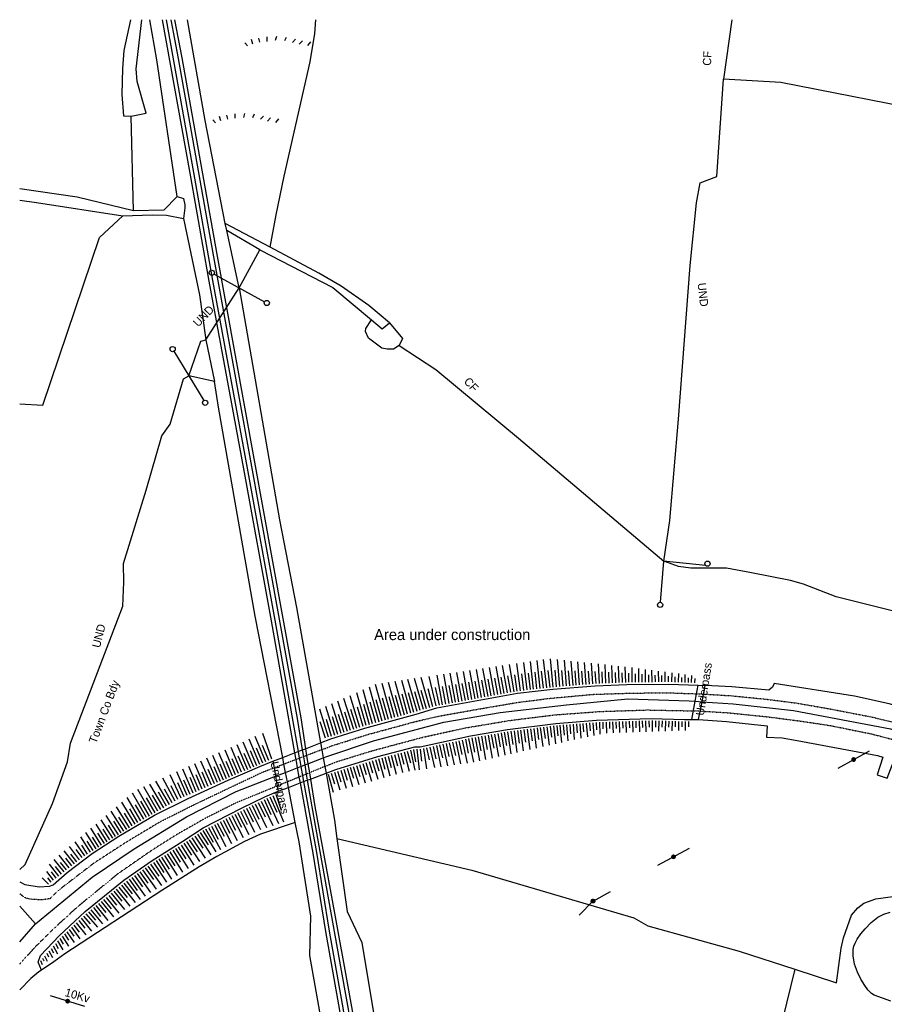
# Model space of a CAD drawing. Header units: metres. Extents: x 611948 to 1225781, y 656699 to 1316021.
# Tile 93 of 169: x 611948 to 612341, y 659595 to 660043. Entities that reach past the tile are written whole.
import ezdxf

# ---------------------------------------------------------------- set-up
doc = ezdxf.new("R2010")
doc.units = ezdxf.units.M
doc.linetypes.add('4696-A$0$PECK', pattern=[0.2, 0.1, -0.1])
for name, color, linetype in [('4696-A$0$BDY_SYM', 253, 'Continuous'), ('4696-A$0$GEN_LIN_D', 253, 'Continuous'), ('4696-A$0$GEN_PCK_D', 253, '4696-A$0$PECK'), ('4696-A$0$LAND_SYMB', 253, 'Continuous'), ('4696-A$0$MNR_LN_DT', 253, 'Continuous'), ('4696-A$0$MUNICIPAL', 253, 'Continuous'), ('4696-A$0$PARISH', 253, 'Continuous'), ('4696-A$0$POLE_SYMB', 253, 'Continuous'), ('4696-A$0$RAIL_STAND', 253, 'Continuous'), ('4696-A$0$ROADS', 253, 'Continuous'), ('4696-A$0$ROADS_CTR', 253, 'Continuous'), ('4696-A$0$TEXT', 253, 'Continuous'), ('4696-A$0$TOWNLAND', 253, 'Continuous'), ('4696-A$0$WATER_FTR', 253, 'Continuous')]:
    doc.layers.add(name, color=color, linetype=linetype)
doc.styles.add('4696-A$0$STANDARD', font='txt')

# ---------------------------------------------------------------- blocks, each defined once
blk = doc.blocks.new('4696-A$0$44', base_point=(141.365186, 309.573129))
for p, q in [((148.348947, 316.096464), (141.361145, 309.556587)), ((141.361145, 309.556587), (147.90133, 302.797619))]:
    blk.add_line(p, q)
for centre in [(148.337847, 316.685942), (148.36005, 302.427234)]:
    blk.add_circle(centre, 0.589583)
blk = doc.blocks.new('4696-A$0$36', base_point=(144.988486, 310.919762))
blk.add_line((140.875383, 310.92339), (149.050238, 310.92339))
at = {"const_width": 0.539928}
blk.add_lwpolyline([(144.673376, 310.923808, 1), (145.213304, 310.923808, 1)], format="xyb", close=True, dxfattribs=at)
blk = doc.blocks.new('4696-A$0$43', base_point=(147.36021, 308.857352))
blk.add_line((153.849537, 308.848253), (140.769785, 308.848253))
for centre in [(140.180307, 308.837153), (154.439015, 308.859353)]:
    blk.add_circle(centre, 0.589583)
blk = doc.blocks.new('4696-A$0$26', base_point=(147.987073, 309.748732))
for p, q in [((143.097041, 311.29977), (143.396834, 310.300465)), ((144.762551, 311.566252), (144.962414, 310.666877)), ((146.627924, 311.832735), (146.627924, 310.833427)), ((148.859709, 311.899355), (148.559919, 310.99998)), ((151.024874, 311.732805), (150.625151, 310.933357)), ((153.156729, 311.29977), (152.457214, 310.600257)), ((141.664701, 310.500325), (142.264286, 309.80081)), ((154.722309, 310.96667), (154.022794, 310.167222)), ((156.554371, 310.700187), (155.854856, 309.900742))]:
    blk.add_line(p, q)
blk = doc.blocks.new('4696-A$0$37', base_point=(145.909475, 308.83511))
blk.add_line((145.962562, 308.791096), (150.424369, 308.791096))
at = {"const_width": 0.51646}
blk.add_lwpolyline([(145.704332, 308.791096, 1), (146.220792, 308.791096, 1)], format="xyb", close=True, dxfattribs=at)
blk = doc.blocks.new('4696-A')
at = {"layer": '4696-A$0$GEN_LIN_D', "flags": 128}
for points in [[(612019.49, 659962.568), (612010.246, 660024.659), (612006.97, 660042.862)], [(612041.302, 659950.172), (612032.099, 659997.001), (612024.123, 660042.861)], [(612061.753, 659939.476), (612064.436, 659954.11), (612068.006, 659971.704), (612079.929, 660023.679), (612082.031, 660036.59), (612082.506, 660042.861)], [(612271.43, 660042.861), (612267.727, 660015.828)], [(612457.297, 659969.247), (612428.737, 659979.081), (612366.305, 660000.122), (612293.8, 660014.377), (612267.727, 660015.828)], [(611999.673, 659955.985), (611998.544, 659998.938)], [(611999.673, 659955.985), (611973.946, 659962.186), (611947.891, 659965.922)], [(612019.49, 659962.568), (612013.448, 659956.345), (611999.673, 659955.985)], [(612019.49, 659962.568), (612022.32, 659961.561), (612022.942, 659958.781), (612023.003, 659957.402), (612022.271, 659952.433)], [(611947.891, 659868.218), (611958.419, 659867.728), (611984.223, 659943.822), (611994.814, 659953.711)], [(612022.271, 659952.433), (612029.666, 659917.819), (612032.469, 659897.426)], [(612061.753, 659939.476), (612041.302, 659950.172)], [(612041.969, 659947.062), (612041.302, 659950.172)], [(612047.573, 659920.988), (612041.969, 659947.062)], [(612057.004, 659938.184), (612041.969, 659947.062)], [(612047.573, 659920.988), (612057.004, 659938.184)], [(612057.004, 659938.184), (612090.23, 659921.13), (612107.701, 659906.457)], [(612115.872, 659905.052), (612106.486, 659912.993), (612094.009, 659921.704), (612083.781, 659927.682), (612061.753, 659939.476)], [(612047.573, 659920.988), (612065.932, 659815.573), (612073.729, 659775.768), (612084.641, 659714.172)], [(612120.4, 659894.836), (612117.692, 659893.087), (612114.816, 659893.095), (612112.462, 659893.58), (612106.419, 659898.114), (612105.062, 659901.178), (612105.25, 659902.546), (612107.701, 659906.457)], [(612107.701, 659906.457), (612112.619, 659902.327), (612115.872, 659905.052)], [(612115.872, 659905.052), (612121.799, 659898.023), (612120.4, 659894.836)], [(612032.469, 659897.426), (612036.459, 659878.354)], [(612120.4, 659894.836), (612137.028, 659883.932), (612174.595, 659852.666), (612240.537, 659796.817)], [(612036.459, 659878.354), (612024.702, 659881.028)], [(612067.388, 659707.506), (612054.951, 659771.744), (612038.187, 659866.725), (612036.459, 659878.354)], [(612409.853, 659757.806), (612318.858, 659780.55), (612304.113, 659786.239), (612298.192, 659788.016), (612280.467, 659791.467), (612269.055, 659793.499), (612252.795, 659793.505), (612247.327, 659794.26), (612240.537, 659796.817)], [(612084.641, 659714.172), (612089.243, 659715.95), (612104.773, 659720.824), (612128.072, 659727.268), (612137.448, 659730.032), (612174.029, 659736.692), (612190.141, 659738.507), (612209.352, 659740.091), (612223.806, 659740.698), (612242.879, 659740.904), (612256.191, 659740.453)], [(612254.832, 659733.08), (612256.191, 659740.453)], [(612256.191, 659740.453), (612259.356, 659740.312)], [(612257.939, 659732.872), (612259.356, 659740.312)], [(612400.487, 659713.618), (612354.376, 659728.789), (612342.94, 659731.981), (612327.16, 659735.354), (612290.682, 659741.15), (612289.913, 659739.55), (612288.242, 659738.112), (612271.517, 659739.631), (612259.356, 659740.312)], [(612253.312, 659724.831), (612254.832, 659733.08)], [(612256.394, 659724.76), (612257.939, 659732.872)], [(612087.079, 659700.409), (612091.516, 659702.091), (612110.571, 659707.939), (612127.474, 659712.369), (612129.852, 659712.329), (612152.697, 659717.296), (612169.516, 659720.229), (612191.505, 659723.03), (612210.011, 659724.467), (612234.894, 659725.292), (612249.927, 659724.858), (612253.312, 659724.831)], [(612253.312, 659724.831), (612256.394, 659724.76)], [(612256.394, 659724.76), (612269.021, 659723.907), (612287.519, 659721.966), (612287.23, 659716.786), (612294.397, 659716.406), (612301.184, 659715.287), (612337.759, 659708.432), (612340.065, 659707.654), (612337.524, 659699.711), (612342.071, 659698.171), (612345.136, 659705.94), (612347.902, 659706.807), (612350.31, 659706.463), (612395.206, 659691.188)], [(612077.801, 659711.529), (612084.641, 659714.172)], [(612084.641, 659714.172), (612085.19, 659711.073)], [(612067.388, 659707.506), (612072.783, 659709.59)], [(612072.783, 659709.59), (612074.398, 659710.214)], [(612074.398, 659710.214), (612076.283, 659710.942)], [(612076.283, 659710.942), (612077.801, 659711.529)], [(612085.19, 659711.073), (612085.841, 659707.397)], [(611947.89, 659650.945), (611950.274, 659649.822), (611956.714, 659648.754), (611961.44, 659648.968), (611963.037, 659649.665), (611969.502, 659655.211), (611980.844, 659663.837), (611992.936, 659671.742), (612009.123, 659681.315), (612024.463, 659688.917), (612042.627, 659697.217), (612057.011, 659703.496), (612062.919, 659705.779)], [(612062.919, 659705.779), (612067.388, 659707.506)], [(612062.919, 659705.779), (612063.462, 659702.748)], [(612067.975, 659704.477), (612067.388, 659707.506)], [(612068.694, 659700.759), (612067.975, 659704.477)], [(612085.841, 659707.397), (612086.546, 659703.421)], [(612063.462, 659702.748), (612064.135, 659698.994)], [(612069.531, 659696.437), (612068.694, 659700.759)], [(612079.981, 659697.717), (612087.079, 659700.409)], [(612086.546, 659703.421), (612087.079, 659700.409)], [(612087.079, 659700.409), (612090.865, 659679.04), (612092.042, 659670.641)], [(612064.135, 659698.994), (612064.932, 659694.549)], [(612070.015, 659693.937), (612069.531, 659696.437)], [(612070.015, 659693.937), (612075.27, 659695.93)], [(612075.27, 659695.93), (612076.886, 659696.543)], [(612076.886, 659696.543), (612078.561, 659697.178)], [(612078.561, 659697.178), (612079.981, 659697.717)], [(611957.787, 659610.807), (611956.268, 659614.506), (611957.41, 659617.505), (611965.788, 659626.416), (611977.595, 659637.484), (611995.231, 659651.703), (612008.103, 659660.712), (612022.026, 659669.446), (612031.253, 659675.556), (612048.693, 659684.532), (612059.298, 659689.667), (612062.45, 659691.068), (612065.358, 659692.171)], [(612064.932, 659694.549), (612065.358, 659692.171)], [(612065.358, 659692.171), (612070.015, 659693.937)], [(612073.1, 659678.005), (612070.015, 659693.937)], [(612073.1, 659678.005), (612057.304, 659672.654), (612049.997, 659669.31), (612037.429, 659662.564), (612029.398, 659657.801), (612012.489, 659647.078), (611968.361, 659618.263), (611963.432, 659614.584), (611957.787, 659610.807)], [(612108.194, 659442.991), (612106.586, 659443.372), (612101.022, 659482.348), (612095.723, 659524.369), (612089.095, 659564.701), (612079.672, 659617.545), (612080.128, 659635.41), (612074.817, 659669.135), (612073.1, 659678.005)], [(612092.042, 659670.641), (612096.687, 659637.495), (612103.287, 659623.43), (612114.736, 659554.983), (612120.009, 659515.089), (612125.582, 659442.991)], [(612092.042, 659670.641), (612153.41, 659656.279), (612226.945, 659634.596), (612233.283, 659631.05), (612274.895, 659619.482), (612300.075, 659611.262)], [(612300.075, 659611.262), (612319.125, 659605.042), (612321.235, 659620.829), (612322.204, 659625.536), (612325.937, 659635.869), (612328.714, 659639.117), (612331.446, 659641.366), (612336.911, 659643.238), (612344.718, 659644.376), (612360.836, 659644.001), (612365.079, 659643.803), (612381.553, 659636.793)], [(612343.67, 659596.781), (612336.168, 659599.507), (612334.887, 659600.234), (612333.335, 659601.903), (612331.991, 659603.829), (612330.097, 659606.807), (612328.525, 659609.993), (612327.284, 659613.647), (612326.616, 659617.337), (612326.655, 659620.261), (612326.971, 659621.728), (612327.513, 659623.174), (612328.471, 659624.994), (612330.139, 659627.427), (612332.07, 659629.715), (612334.762, 659632.52), (612337.817, 659634.951), (612340.531, 659636.348), (612343.424, 659637.191)], [(611957.787, 659610.807), (611956.66, 659610.053), (611953.001, 659607.138), (611947.89, 659601.892)], [(612300.075, 659611.262), (612281.072, 659533.475)]]:
    blk.add_lwpolyline(points, dxfattribs=at)
at = {"layer": '4696-A$0$GEN_PCK_D', "flags": 128}
for points in [[(612085.19, 659711.073), (612090.119, 659712.961), (612105.838, 659717.903), (612127.169, 659723.717), (612138.933, 659726.43), (612156.509, 659729.549), (612174.238, 659732.571), (612188.508, 659734.366), (612208.368, 659736.217), (612224.236, 659736.724), (612241.145, 659736.975), (612258.682, 659736.35), (612270.95, 659735.605), (612287.357, 659733.991), (612300.556, 659732.318), (612315.361, 659729.744), (612334.25, 659726.104), (612352.642, 659721.739), (612401.566, 659706.756), (612475.883, 659683.481)], [(612086.546, 659703.421), (612091.66, 659705.521), (612107.744, 659710.487), (612130.921, 659716.68), (612149.833, 659720.883), (612170.797, 659724.38), (612191.003, 659726.904), (612211.732, 659728.43), (612233.027, 659729.127), (612256.871, 659728.644), (612269.858, 659727.841), (612287.68, 659726.014), (612303.092, 659724.02), (612316.442, 659721.99), (612334.284, 659718.382), (612354.205, 659713.285), (612378.055, 659706.256), (612400.03, 659699.313), (612473.113, 659675.29)], [(612078.29, 659708.429), (612076.794, 659707.856)], [(612085.19, 659711.073), (612078.29, 659708.429)], [(612067.975, 659704.477), (612063.462, 659702.748)], [(612073.325, 659706.526), (612067.975, 659704.477)], [(612074.941, 659707.146), (612073.325, 659706.526)], [(612076.794, 659707.856), (612074.941, 659707.146)], [(612063.462, 659702.748), (612057.925, 659700.627), (612027.881, 659686.356), (612011.597, 659678.185), (611996.194, 659668.955), (611981.623, 659659.504), (611972.697, 659652.669), (611965.007, 659646.743), (611961.691, 659643.344), (611957.691, 659642.773), (611952.564, 659643.116), (611950.222, 659643.782), (611947.89, 659645.586)], [(612078.101, 659699.955), (612076.387, 659699.251)], [(612079.535, 659700.543), (612078.101, 659699.955)], [(612086.546, 659703.421), (612079.535, 659700.543)], [(612069.531, 659696.437), (612064.932, 659694.549)], [(612074.78, 659698.592), (612069.531, 659696.437)], [(612076.387, 659699.251), (612074.78, 659698.592)], [(612064.932, 659694.549), (612045.747, 659686.674), (612032.045, 659679.772), (612019.151, 659672.423), (612008.224, 659665.53), (611992.774, 659654.868), (611974.064, 659639.545), (611963.28, 659629.659), (611954.596, 659621.051), (611947.89, 659613.612)]]:
    blk.add_lwpolyline(points, dxfattribs=at)
at = {"layer": '4696-A$0$MNR_LN_DT', "flags": 128}
for points in [[(612166.611, 659736.358), (612164.339, 659748.838)], [(612169.56, 659736.895), (612167.306, 659749.277)], [(612172.509, 659737.432), (612170.504, 659749.749)], [(612175.474, 659737.861), (612173.862, 659750.245)], [(612178.452, 659738.197), (612177.043, 659750.715)], [(612181.431, 659738.532), (612180.01, 659751.154)], [(612184.41, 659738.867), (612182.977, 659751.592)], [(612187.388, 659739.203), (612185.978, 659752.035)], [(612190.368, 659739.529), (612189.136, 659752.358)], [(612193.355, 659739.775), (612192.345, 659752.016)], [(612196.342, 659740.021), (612195.38, 659751.693)], [(612199.329, 659740.268), (612198.414, 659751.37)], [(612202.317, 659740.514), (612201.448, 659751.047)], [(612205.304, 659740.76), (612204.482, 659750.724)], [(612208.291, 659741.007), (612207.649, 659750.387)], [(612211.284, 659741.173), (612210.83, 659750.048)], [(612214.278, 659741.299), (612213.924, 659749.719)], [(612217.273, 659741.425), (612216.938, 659749.398)], [(612220.268, 659741.55), (612219.955, 659749.077)], [(612223.263, 659741.676), (612223.06, 659748.746)], [(612137.124, 659730.979), (612133.923, 659744.35)], [(612140.071, 659731.526), (612137.589, 659744.891)], [(612143.02, 659732.063), (612140.603, 659745.336)], [(612145.969, 659732.6), (612143.57, 659745.773)], [(612148.917, 659733.137), (612146.537, 659746.211)], [(612151.866, 659733.673), (612149.504, 659746.648)], [(612154.815, 659734.21), (612152.471, 659747.086)], [(612157.764, 659734.747), (612155.438, 659747.523)], [(612160.713, 659735.284), (612158.405, 659747.961)], [(612163.662, 659735.821), (612161.372, 659748.4)], [(612171.035, 659737.163), (612169.704, 659744.565)], [(612173.984, 659737.693), (612172.906, 659745.076)], [(612176.963, 659738.029), (612176.109, 659745.507)], [(612179.942, 659738.364), (612179.092, 659745.906)], [(612182.92, 659738.7), (612182.064, 659746.304)], [(612185.899, 659739.035), (612185.036, 659746.701)], [(612188.877, 659739.371), (612188.081, 659747.109)], [(612191.861, 659739.652), (612191.192, 659747.172)], [(612194.849, 659739.898), (612194.257, 659747.072)], [(612197.836, 659740.145), (612197.272, 659746.977)], [(612200.823, 659740.391), (612200.288, 659746.881)], [(612203.81, 659740.637), (612203.303, 659746.786)], [(612206.798, 659740.884), (612206.345, 659746.688)], [(612209.786, 659741.11), (612209.461, 659746.574)], [(612212.781, 659741.236), (612212.559, 659746.422)], [(612215.776, 659741.362), (612215.569, 659746.28)], [(612218.771, 659741.487), (612218.575, 659746.137)], [(612221.765, 659741.613), (612221.612, 659745.992)], [(612224.761, 659741.709), (612224.672, 659745.818)], [(612226.259, 659741.725), (612226.165, 659748.357)], [(612227.758, 659741.741), (612227.717, 659745.592)], [(612229.257, 659741.757), (612229.19, 659747.966)], [(612230.755, 659741.773), (612230.717, 659745.373)], [(612232.254, 659741.789), (612232.192, 659747.579)], [(612233.753, 659741.806), (612233.716, 659745.154)], [(612235.251, 659741.822), (612235.193, 659747.192)], [(612236.75, 659741.838), (612236.716, 659744.934)], [(612238.248, 659741.854), (612238.195, 659746.805)], [(612239.747, 659741.87), (612239.717, 659744.715)], [(612241.246, 659741.886), (612241.246, 659746.411)], [(612242.744, 659741.902), (612242.772, 659744.488)], [(612244.242, 659741.858), (612244.328, 659746.014)], [(612247.238, 659741.757), (612247.369, 659745.621)], [(612250.234, 659741.655), (612250.355, 659745.236)], [(612253.229, 659741.554), (612253.341, 659744.851)], [(612114.058, 659724.429), (612109.542, 659740.755)], [(612116.947, 659725.228), (612112.53, 659741.196)], [(612119.835, 659726.027), (612115.519, 659741.637)], [(612122.724, 659726.826), (612118.507, 659742.077)], [(612125.613, 659727.625), (612121.462, 659742.513)], [(612128.499, 659728.436), (612124.327, 659742.935)], [(612131.374, 659729.283), (612127.223, 659743.362)], [(612134.249, 659730.131), (612130.259, 659743.81)], [(612141.545, 659731.794), (612140.09, 659739.788)], [(612144.494, 659732.331), (612143.05, 659740.265)], [(612147.443, 659732.868), (612146.009, 659740.742)], [(612150.392, 659733.405), (612148.969, 659741.22)], [(612153.341, 659733.942), (612151.929, 659741.697)], [(612156.29, 659734.479), (612154.889, 659742.174)], [(612159.239, 659735.016), (612157.848, 659742.652)], [(612162.188, 659735.553), (612160.808, 659743.129)], [(612165.137, 659736.09), (612163.768, 659743.607)], [(612168.086, 659736.626), (612166.728, 659744.085)], [(612245.74, 659741.807), (612245.814, 659744.212)], [(612248.736, 659741.706), (612248.811, 659743.939)], [(612251.731, 659741.604), (612251.801, 659743.668)], [(612254.727, 659741.503), (612254.791, 659743.396)], [(612102.522, 659721.165), (612098.085, 659735.62)], [(612105.391, 659722.032), (612101.07, 659736.965)], [(612108.28, 659722.831), (612104.005, 659738.287)], [(612111.169, 659723.63), (612106.77, 659739.534)], [(612121.28, 659726.426), (612118.72, 659735.685)], [(612124.169, 659727.225), (612121.668, 659736.269)], [(612127.058, 659728.024), (612124.559, 659736.844)], [(612129.937, 659728.86), (612127.434, 659737.432)], [(612132.812, 659729.707), (612130.357, 659738.033)], [(612135.687, 659730.555), (612133.533, 659738.671)], [(612138.596, 659731.257), (612136.893, 659739.275)], [(612093.942, 659718.472), (612089.74, 659731.86)], [(612096.802, 659719.37), (612092.493, 659733.1)], [(612099.662, 659720.268), (612095.245, 659734.34)], [(612106.835, 659722.432), (612104.278, 659731.558)], [(612109.724, 659723.231), (612107.122, 659732.639)], [(612112.613, 659724.03), (612109.937, 659733.706)], [(612115.502, 659724.828), (612112.823, 659734.517)], [(612118.391, 659725.627), (612115.771, 659735.101)], [(612088.22, 659716.685), (612084.312, 659729.414)], [(612091.082, 659717.575), (612087.008, 659730.629)], [(612095.372, 659718.921), (612092.819, 659727.056)], [(612098.232, 659719.819), (612095.614, 659728.16)], [(612101.092, 659720.716), (612098.409, 659729.263)], [(612103.952, 659721.614), (612101.324, 659730.42)], [(612086.786, 659716.251), (612084.491, 659723.783)], [(612089.652, 659717.126), (612087.258, 659724.863)], [(612092.512, 659718.024), (612090.023, 659725.953)], [(612190.411, 659721.883), (612191.316, 659713.796)], [(612191.9, 659722.058), (612192.377, 659717.289)], [(612193.395, 659722.174), (612194.078, 659714.408)], [(612194.89, 659722.29), (612195.243, 659717.742)], [(612196.385, 659722.406), (612196.957, 659715.03)], [(612197.88, 659722.522), (612198.214, 659718.218)], [(612199.375, 659722.638), (612199.916, 659715.668)], [(612200.87, 659722.754), (612201.185, 659718.694)], [(612202.365, 659722.87), (612202.874, 659716.307)], [(612203.86, 659722.986), (612204.156, 659719.17)], [(612205.355, 659723.102), (612205.833, 659716.945)], [(612206.85, 659723.218), (612207.127, 659719.646)], [(612208.345, 659723.334), (612208.735, 659717.571)], [(612209.84, 659723.45), (612210.03, 659720.107)], [(612211.338, 659723.51), (612211.584, 659718.186)], [(612212.836, 659723.56), (612212.944, 659720.521)], [(612214.335, 659723.61), (612214.501, 659718.616)], [(612215.834, 659723.659), (612215.933, 659720.664)], [(612217.332, 659723.709), (612217.498, 659718.719)], [(612218.831, 659723.759), (612218.93, 659720.766)], [(612220.33, 659723.809), (612220.495, 659718.822)], [(612221.828, 659723.858), (612221.928, 659720.868)], [(612223.327, 659723.908), (612223.492, 659718.926)], [(612224.826, 659723.958), (612224.925, 659720.969)], [(612226.324, 659724.008), (612226.49, 659719.029)], [(612227.823, 659724.057), (612227.922, 659721.071)], [(612229.322, 659724.107), (612229.487, 659719.132)], [(612230.82, 659724.157), (612230.919, 659721.173)], [(612232.319, 659724.206), (612232.458, 659719.234)], [(612233.818, 659724.256), (612233.856, 659721.272)], [(612235.316, 659724.28), (612235.305, 659719.332)], [(612236.815, 659724.237), (612236.764, 659721.323)], [(612238.314, 659724.193), (612238.176, 659719.431)], [(612239.813, 659724.15), (612239.732, 659721.35)], [(612241.312, 659724.107), (612241.18, 659719.535)], [(612242.811, 659724.063), (612242.733, 659721.377)], [(612244.309, 659724.02), (612244.183, 659719.638)], [(612245.808, 659723.977), (612245.734, 659721.404)], [(612247.307, 659723.933), (612247.192, 659719.742)], [(612248.806, 659723.89), (612248.751, 659721.432)], [(612250.305, 659723.855), (612250.236, 659719.846)], [(612251.804, 659723.843), (612251.775, 659721.476)], [(612062.526, 659706.698), (612058.445, 659718.456)], [(612159.247, 659717.423), (612160.346, 659711.119)], [(612160.724, 659717.68), (612162.543, 659707.25)], [(612162.201, 659717.938), (612163.285, 659711.725)], [(612163.678, 659718.196), (612165.471, 659707.916)], [(612165.155, 659718.453), (612166.223, 659712.331)], [(612166.633, 659718.711), (612168.377, 659708.577)], [(612168.11, 659718.969), (612169.088, 659712.92)], [(612169.587, 659719.226), (612171.105, 659709.198)], [(612171.074, 659719.419), (612171.908, 659713.472)], [(612172.561, 659719.609), (612173.826, 659709.817)], [(612174.049, 659719.798), (612174.786, 659714.008)], [(612175.536, 659719.988), (612176.747, 659710.482)], [(612177.024, 659720.177), (612177.739, 659714.56)], [(612178.511, 659720.367), (612179.685, 659711.15)], [(612179.999, 659720.556), (612180.692, 659715.113)], [(612181.486, 659720.746), (612182.623, 659711.819)], [(612182.974, 659720.935), (612183.645, 659715.666)], [(612184.461, 659721.125), (612185.561, 659712.487)], [(612185.948, 659721.314), (612186.598, 659716.218)], [(612187.436, 659721.504), (612188.499, 659713.155)], [(612188.923, 659721.693), (612189.533, 659716.767)], [(612051.504, 659701.978), (612046.647, 659713.322)], [(612054.26, 659703.158), (612049.379, 659714.556)], [(612057.015, 659704.338), (612052.111, 659715.791)], [(612059.771, 659705.518), (612054.843, 659717.025)], [(612061.148, 659706.108), (612058.185, 659713.029)], [(612137.217, 659712.907), (612139.298, 659703.333)], [(612138.682, 659713.225), (612139.945, 659707.414)], [(612140.147, 659713.544), (612142.277, 659703.745)], [(612141.612, 659713.862), (612142.905, 659707.916)], [(612143.078, 659714.181), (612145.257, 659704.158)], [(612144.543, 659714.499), (612145.865, 659708.418)], [(612146.008, 659714.818), (612148.236, 659704.57)], [(612147.473, 659715.136), (612148.825, 659708.92)], [(612148.939, 659715.455), (612151.215, 659704.982)], [(612150.404, 659715.774), (612151.752, 659709.418)], [(612151.869, 659716.092), (612154.04, 659705.373)], [(612153.338, 659716.392), (612154.584, 659709.934)], [(612154.815, 659716.65), (612156.781, 659705.939)], [(612156.292, 659716.907), (612157.408, 659710.513)], [(612157.77, 659717.165), (612159.615, 659706.584)], [(612043.238, 659698.439), (612038.451, 659709.618)], [(612045.993, 659699.619), (612041.183, 659710.853)], [(612048.749, 659700.798), (612043.915, 659712.087)], [(612052.882, 659702.568), (612049.961, 659709.391)], [(612055.637, 659703.748), (612052.702, 659710.603)], [(612058.393, 659704.928), (612055.443, 659711.816)], [(612116.76, 659708.527), (612119.008, 659699.947)], [(612118.21, 659708.907), (612119.555, 659703.773)], [(612119.661, 659709.287), (612121.897, 659700.753)], [(612121.111, 659709.667), (612122.454, 659704.542)], [(612122.562, 659710.047), (612124.845, 659701.333)], [(612124.012, 659710.427), (612125.409, 659705.095)], [(612125.463, 659710.807), (612127.376, 659701.683)], [(612126.913, 659711.187), (612127.749, 659705.562)], [(612128.39, 659711.353), (612129.452, 659701.97)], [(612129.889, 659711.328), (612130.437, 659705.826)], [(612131.355, 659711.632), (612132.73, 659702.424)], [(612132.821, 659711.951), (612133.945, 659706.398)], [(612134.286, 659712.269), (612136.318, 659702.921)], [(612135.751, 659712.588), (612136.985, 659706.911)], [(612032.216, 659693.719), (612027.523, 659704.68)], [(612034.972, 659694.899), (612030.255, 659705.914)], [(612037.727, 659696.079), (612032.987, 659707.149)], [(612040.482, 659697.259), (612035.719, 659708.384)], [(612041.86, 659697.849), (612038.995, 659704.54)], [(612044.616, 659699.029), (612041.736, 659705.753)], [(612047.371, 659700.208), (612044.478, 659706.965)], [(612050.127, 659701.388), (612047.219, 659708.178)], [(612102.355, 659704.372), (612104.92, 659696.015)], [(612103.789, 659704.812), (612105.334, 659699.775)], [(612105.222, 659705.252), (612107.809, 659696.821)], [(612106.656, 659705.692), (612108.215, 659700.611)], [(612108.089, 659706.132), (612110.671, 659697.62)], [(612109.523, 659706.572), (612111.031, 659701.429)], [(612110.957, 659707.007), (612113.403, 659698.382)], [(612112.408, 659707.387), (612113.825, 659702.213)], [(612113.858, 659707.767), (612116.137, 659699.145)], [(612115.309, 659708.147), (612116.662, 659702.985)], [(612021.194, 659688.999), (612016.319, 659699.617)], [(612023.95, 659690.179), (612019.326, 659700.976)], [(612026.705, 659691.359), (612022.058, 659702.211)], [(612029.461, 659692.539), (612024.79, 659703.445)], [(612030.838, 659693.129), (612028.029, 659699.689)], [(612033.594, 659694.309), (612030.771, 659700.902)], [(612036.349, 659695.489), (612033.512, 659702.115)], [(612039.105, 659696.669), (612036.253, 659703.327)], [(612088.02, 659699.973), (612090.319, 659691.687)], [(612089.454, 659700.413), (612090.932, 659695.596)], [(612090.887, 659700.853), (612093.362, 659692.788)], [(612092.321, 659701.293), (612093.812, 659696.432)], [(612093.754, 659701.733), (612096.251, 659693.595)], [(612095.188, 659702.173), (612096.693, 659697.268)], [(612096.621, 659702.612), (612099.141, 659694.401)], [(612098.055, 659703.052), (612099.573, 659698.104)], [(612099.488, 659703.492), (612102.03, 659695.208)], [(612100.922, 659703.932), (612102.454, 659698.94)], [(612013.318, 659684.682), (612007.081, 659695.443)], [(612015.911, 659686.185), (612009.827, 659696.684)], [(612018.505, 659687.688), (612012.981, 659698.109)], [(612022.572, 659689.589), (612019.805, 659696.051)], [(612025.328, 659690.769), (612022.546, 659697.264)], [(612028.083, 659691.949), (612025.288, 659698.476)], [(612005.538, 659680.173), (611999.091, 659691.297)], [(612008.131, 659681.676), (612001.591, 659692.962)], [(612010.725, 659683.179), (612004.336, 659694.203)], [(612014.615, 659685.434), (612010.918, 659691.811)], [(612017.208, 659686.937), (612013.67, 659693.187)], [(612019.817, 659688.409), (612016.714, 659694.68)], [(612064.323, 659690.806), (612066.693, 659683.643)], [(612000.351, 659677.167), (611994.321, 659687.248)], [(612002.944, 659678.67), (611996.769, 659689.326)], [(612006.834, 659680.925), (612002.885, 659687.739)], [(612009.428, 659682.428), (612005.549, 659689.12)], [(612012.021, 659683.931), (612008.234, 659690.466)], [(612054.901, 659686.427), (612060.089, 659675.709)], [(612056.237, 659687.074), (612059.397, 659680.542)], [(612057.573, 659687.72), (612062.849, 659676.644)], [(612058.91, 659688.367), (612062.079, 659681.606)], [(612060.254, 659688.997), (612065.526, 659677.551)], [(612061.61, 659689.6), (612064.754, 659682.64)], [(612062.967, 659690.203), (612067.778, 659678.272)], [(611995.26, 659674.002), (611989.511, 659683.164)], [(611997.799, 659675.595), (611991.856, 659685.155)], [(611999.069, 659676.391), (611995.481, 659682.277)], [(612001.648, 659677.919), (611997.991, 659684.144)], [(612004.241, 659679.422), (612000.454, 659685.955)], [(612045.591, 659681.811), (612048.67, 659675.83)], [(612046.911, 659682.491), (612052.045, 659672.447)], [(612048.231, 659683.17), (612051.296, 659677.091)], [(612049.556, 659683.839), (612054.634, 659673.632)], [(612050.892, 659684.486), (612053.919, 659678.331)], [(612052.229, 659685.133), (612057.272, 659674.755)], [(612053.565, 659685.78), (612056.629, 659679.449)], [(611987.643, 659669.222), (611982.585, 659677.285)], [(611990.182, 659670.816), (611984.894, 659679.245)], [(611992.721, 659672.409), (611987.202, 659681.204)], [(611993.991, 659673.205), (611990.61, 659678.593)], [(611996.53, 659674.798), (611993.011, 659680.406)], [(612037.672, 659677.735), (612040.762, 659671.732)], [(612038.991, 659678.415), (612044.13, 659668.431)], [(612040.311, 659679.094), (612043.387, 659673.118)], [(612041.631, 659679.773), (612046.746, 659669.836)], [(612042.951, 659680.453), (612046.013, 659674.504)], [(612044.271, 659681.132), (612049.371, 659671.224)], [(611982.565, 659666.036), (611977.967, 659673.365)], [(611985.104, 659667.629), (611980.276, 659675.325)], [(611986.374, 659668.426), (611983.408, 659673.153)], [(611988.913, 659670.019), (611985.809, 659674.966)], [(611991.452, 659671.612), (611988.21, 659676.78)], [(612028.639, 659672.626), (612034.797, 659663.328)], [(612029.877, 659673.446), (612033.473, 659667.758)], [(612031.115, 659674.265), (612036.945, 659664.575)], [(612032.392, 659675.018), (612035.767, 659669.097)], [(612033.712, 659675.697), (612039.075, 659665.718)], [(612035.032, 659676.376), (612038.136, 659670.345)], [(612036.352, 659677.056), (612041.514, 659667.027)], [(611977.487, 659662.85), (611973.113, 659669.244)], [(611980.026, 659664.443), (611975.658, 659671.405)], [(611981.296, 659665.24), (611978.606, 659669.527)], [(611983.835, 659666.833), (611981.007, 659671.34)], [(612022.449, 659668.53), (612025.951, 659663.091)], [(612023.688, 659669.347), (612029.61, 659660.252)], [(612024.926, 659670.167), (612028.531, 659664.689)], [(612026.164, 659670.986), (612032.24, 659661.812)], [(612027.401, 659671.806), (612031.072, 659666.265)], [(611972.732, 659659.206), (611968.14, 659665.022)], [(611975.085, 659661.063), (611970.534, 659667.055)], [(611976.261, 659661.992), (611973.595, 659665.683)], [(611978.757, 659663.647), (611976.158, 659667.674)], [(612014.903, 659663.797), (612018.355, 659658.294)], [(612016.161, 659664.586), (612021.91, 659655.421)], [(612017.418, 659665.375), (612020.866, 659659.879)], [(612018.676, 659666.164), (612024.418, 659657.011)], [(612019.934, 659666.952), (612023.38, 659661.467)], [(612021.191, 659667.741), (612026.982, 659658.637)], [(611968.027, 659655.491), (611963.567, 659661.14)], [(611970.379, 659657.349), (611965.854, 659663.081)], [(611969.203, 659656.42), (611966.507, 659659.834)], [(611971.556, 659658.277), (611968.82, 659661.742)], [(611973.908, 659660.135), (611971.133, 659663.65)], [(612008.617, 659659.851), (612014.623, 659650.799)], [(612009.873, 659660.641), (612013.412, 659655.173)], [(612011.131, 659661.43), (612016.921, 659652.257)], [(612012.388, 659662.219), (612015.845, 659656.709)], [(612013.646, 659663.008), (612019.403, 659653.83)], [(611963.322, 659651.776), (611960.189, 659655.745)], [(611965.674, 659653.634), (611961.386, 659659.065)], [(611964.498, 659652.705), (611962.272, 659655.525)], [(611966.851, 659654.563), (611964.194, 659657.927)], [(612001.319, 659654.743), (612007.357, 659646.115)], [(612002.535, 659655.594), (612006.175, 659650.394)], [(612003.752, 659656.446), (612009.845, 659647.74)], [(612004.968, 659657.297), (612008.64, 659652.05)], [(612006.184, 659658.148), (612012.332, 659649.346)], [(612007.4, 659658.999), (612011.047, 659653.644)], [(611960.969, 659649.919), (611958.123, 659652.891)], [(611962.145, 659650.848), (611960.612, 659652.79)], [(611995.267, 659650.448), (611999.006, 659645.553)], [(611996.454, 659651.338), (612002.606, 659643.013)], [(611997.67, 659652.19), (612001.294, 659647.116)], [(611998.887, 659653.041), (612004.87, 659644.491)], [(612000.103, 659653.892), (612003.709, 659648.739)], [(611989.489, 659645.789), (611995.479, 659638.359)], [(611990.645, 659646.721), (611994.295, 659642.193)], [(611991.8, 659647.653), (611997.977, 659639.991)], [(611992.956, 659648.584), (611996.718, 659643.918)], [(611994.112, 659649.516), (612000.385, 659641.563)], [(611984.866, 659642.062), (611990.482, 659635.096)], [(611986.022, 659642.994), (611989.447, 659638.745)], [(611987.177, 659643.926), (611992.98, 659636.728)], [(611988.333, 659644.857), (611991.871, 659640.469)], [(611979.087, 659637.403), (611982.28, 659633.639)], [(611980.243, 659638.335), (611985.539, 659631.869)], [(611981.399, 659639.267), (611984.6, 659635.296)], [(611982.555, 659640.199), (611987.983, 659633.465)], [(611983.71, 659641.13), (611987.024, 659637.021)], [(611973.62, 659632.387), (611977.887, 659626.872)], [(611974.703, 659633.403), (611977.414, 659630.008)], [(611975.786, 659634.418), (611980.565, 659628.621)], [(611976.869, 659635.433), (611979.896, 659631.875)], [(611977.952, 659636.449), (611983.272, 659630.389)], [(611969.287, 659628.326), (611972.616, 659623.431)], [(611970.37, 659629.341), (611972.502, 659626.307)], [(611971.453, 659630.357), (611975.237, 659625.142)], [(611972.536, 659631.372), (611974.95, 659628.152)], [(611965.101, 659624.124), (611967.504, 659620.093)], [(611966.08, 659625.24), (611967.682, 659622.64)], [(611967.121, 659626.296), (611970.023, 659621.738)], [(611968.204, 659627.311), (611970.072, 659624.474)], [(611961.185, 659619.66), (611962.784, 659616.596)], [(611962.164, 659620.776), (611963.236, 659618.79)], [(611963.143, 659621.892), (611965.124, 659618.343)], [(611964.122, 659623.008), (611965.431, 659620.738)], [(611957.269, 659615.196), (611958.081, 659613.41)], [(611958.248, 659616.312), (611958.847, 659615.039)], [(611959.227, 659617.428), (611960.422, 659614.977)], [(611960.206, 659618.544), (611961.046, 659616.879)]]:
    blk.add_lwpolyline(points, dxfattribs=at)
at = {"layer": '4696-A$0$MUNICIPAL', "flags": 128}
for points in [[(612240.537, 659796.817), (612243.393, 659815.195), (612247.29, 659861.29), (612252.538, 659931.087), (612255.49, 659959.592), (612257.168, 659968.769), (612264.677, 659971.546), (612267.727, 660015.828)], [(612457.297, 659969.247), (612428.737, 659979.081), (612366.305, 660000.122), (612293.8, 660014.377), (612267.727, 660015.828)], [(612047.573, 659920.988), (612057.004, 659938.184)], [(612057.004, 659938.184), (612090.23, 659921.13), (612107.701, 659906.457)], [(612032.469, 659897.426), (612047.573, 659920.988)], [(612107.701, 659906.457), (612112.619, 659902.327), (612115.872, 659905.052)], [(612115.872, 659905.052), (612121.799, 659898.023), (612120.4, 659894.836)], [(612024.702, 659881.028), (612030.188, 659896.782), (612032.469, 659897.426)], [(612120.4, 659894.836), (612137.028, 659883.932), (612174.595, 659852.666), (612240.537, 659796.817)], [(611947.89, 659656.637), (611950.327, 659658.857), (611962.752, 659686.67), (611969.638, 659705.611), (611971.031, 659714.051), (611994.686, 659776.237), (611995.197, 659787.22), (611995.093, 659795.73), (612005.397, 659829.02), (612012.55, 659853.702), (612016.299, 659859.03), (612022.386, 659879.635), (612024.702, 659881.028)]]:
    blk.add_lwpolyline(points, dxfattribs=at)
at = {"layer": '4696-A$0$PARISH', "flags": 128}
for points in [[(612240.537, 659796.817), (612243.393, 659815.195), (612247.29, 659861.29), (612252.538, 659931.087), (612255.49, 659959.592), (612257.168, 659968.769), (612264.677, 659971.546), (612267.727, 660015.828)], [(612457.297, 659969.247), (612428.737, 659979.081), (612366.305, 660000.122), (612293.8, 660014.377), (612267.727, 660015.828)], [(612047.573, 659920.988), (612057.004, 659938.184)], [(612057.004, 659938.184), (612090.23, 659921.13), (612107.701, 659906.457)], [(612032.469, 659897.426), (612047.573, 659920.988)], [(612107.701, 659906.457), (612112.619, 659902.327), (612115.872, 659905.052)], [(612115.872, 659905.052), (612121.799, 659898.023), (612120.4, 659894.836)], [(612024.702, 659881.028), (612030.188, 659896.782), (612032.469, 659897.426)], [(612120.4, 659894.836), (612137.028, 659883.932), (612174.595, 659852.666), (612240.537, 659796.817)], [(611947.89, 659656.637), (611950.327, 659658.857), (611962.752, 659686.67), (611969.638, 659705.611), (611971.031, 659714.051), (611994.686, 659776.237), (611995.197, 659787.22), (611995.093, 659795.73), (612005.397, 659829.02), (612012.55, 659853.702), (612016.299, 659859.03), (612022.386, 659879.635), (612024.702, 659881.028)]]:
    blk.add_lwpolyline(points, dxfattribs=at)
at = {"layer": '4696-A$0$RAIL_STAND', "flags": 128}
for points in [[(612012.704, 660042.862), (612025.231, 659973.058), (612033.83, 659924.003), (612049.624, 659838.72), (612062.167, 659769.596), (612072.783, 659709.59)], [(612014.431, 660042.862), (612026.905, 659973.355), (612035.503, 659924.305), (612051.295, 659839.027), (612063.839, 659769.896), (612074.398, 659710.214)], [(612016.559, 660042.862), (612019.903, 660025.21), (612035.677, 659936.8), (612073.922, 659725.21), (612076.283, 659710.942)], [(612018.289, 660042.862), (612021.575, 660025.518), (612037.349, 659937.1), (612075.595, 659725.511), (612077.801, 659711.529)], [(612072.783, 659709.59), (612073.325, 659706.526)], [(612074.398, 659710.214), (612074.941, 659707.146)], [(612076.283, 659710.942), (612076.794, 659707.856)], [(612077.801, 659711.529), (612078.29, 659708.429)], [(612078.29, 659708.429), (612078.879, 659704.701)], [(612073.325, 659706.526), (612073.456, 659705.783), (612074.003, 659702.814)], [(612074.941, 659707.146), (612075.129, 659706.085), (612075.616, 659703.438)], [(612076.794, 659707.856), (612077.41, 659704.133)], [(612077.41, 659704.133), (612078.101, 659699.955)], [(612078.879, 659704.701), (612079.535, 659700.543)], [(612074.003, 659702.814), (612074.78, 659698.592)], [(612075.616, 659703.438), (612076.387, 659699.251)], [(612078.101, 659699.955), (612078.561, 659697.178)], [(612079.535, 659700.543), (612079.981, 659697.717)], [(612074.78, 659698.592), (612075.27, 659695.93)], [(612075.27, 659695.93), (612081.143, 659664.026), (612086.863, 659628.364), (612092.819, 659595.068), (612101.731, 659541.998), (612109.575, 659487.476), (612112.178, 659465.467), (612114.007, 659442.991)], [(612076.387, 659699.251), (612076.886, 659696.543)], [(612076.886, 659696.543), (612082.815, 659664.334), (612088.539, 659628.648), (612094.493, 659595.358), (612103.41, 659542.26), (612111.261, 659487.697), (612113.866, 659465.667), (612115.699, 659442.991)], [(612078.561, 659697.178), (612080.569, 659685.04), (612093.919, 659610.651), (612100.495, 659574.574), (612105.188, 659543.713), (612110.206, 659509.084), (612114.065, 659479.138), (612116.384, 659456.391), (612117.489, 659442.991)], [(612079.981, 659697.717), (612081.959, 659685.179), (612089.041, 659647.515), (612095.591, 659610.953), (612102.172, 659574.854), (612106.87, 659543.962), (612111.889, 659509.315), (612115.754, 659479.332), (612118.077, 659456.547), (612119.18, 659442.991)]]:
    blk.add_lwpolyline(points, dxfattribs=at)
at = {"layer": '4696-A$0$ROADS', "flags": 128}
for points in [[(612084.641, 659714.172), (612089.243, 659715.95), (612104.773, 659720.824), (612128.072, 659727.268), (612137.448, 659730.032), (612174.029, 659736.692), (612190.141, 659738.507), (612209.352, 659740.091), (612223.806, 659740.698), (612242.879, 659740.904), (612256.191, 659740.453)], [(612256.191, 659740.453), (612259.356, 659740.312)], [(612400.487, 659713.618), (612354.376, 659728.789), (612342.94, 659731.981), (612327.16, 659735.354), (612290.682, 659741.15), (612289.913, 659739.55), (612288.242, 659738.112), (612271.517, 659739.631), (612259.356, 659740.312)], [(612087.079, 659700.409), (612091.516, 659702.091), (612110.571, 659707.939), (612127.474, 659712.369), (612129.852, 659712.329), (612152.697, 659717.296), (612169.516, 659720.229), (612191.505, 659723.03), (612210.011, 659724.467), (612234.894, 659725.292), (612249.927, 659724.858), (612253.312, 659724.831)], [(612253.312, 659724.831), (612256.394, 659724.76)], [(612256.394, 659724.76), (612269.021, 659723.907), (612287.519, 659721.966), (612287.23, 659716.786), (612294.397, 659716.406), (612301.184, 659715.287), (612337.759, 659708.432), (612340.065, 659707.654), (612337.524, 659699.711), (612342.071, 659698.171), (612345.136, 659705.94), (612347.902, 659706.807), (612350.31, 659706.463), (612395.206, 659691.188)], [(612077.801, 659711.529), (612084.641, 659714.172)], [(612084.641, 659714.172), (612085.19, 659711.073)], [(612067.388, 659707.506), (612072.783, 659709.59)], [(612072.783, 659709.59), (612074.398, 659710.214)], [(612074.398, 659710.214), (612076.283, 659710.942)], [(612076.283, 659710.942), (612077.801, 659711.529)], [(612085.19, 659711.073), (612085.841, 659707.397)], [(611947.89, 659650.945), (611950.274, 659649.822), (611956.714, 659648.754), (611961.44, 659648.968), (611963.037, 659649.665), (611969.502, 659655.211), (611980.844, 659663.837), (611992.936, 659671.742), (612009.123, 659681.315), (612024.463, 659688.917), (612042.627, 659697.217), (612057.011, 659703.496), (612062.919, 659705.779)], [(612062.919, 659705.779), (612067.388, 659707.506)], [(612067.975, 659704.477), (612067.388, 659707.506)], [(612068.694, 659700.759), (612067.975, 659704.477)], [(612085.841, 659707.397), (612086.546, 659703.421)], [(612069.531, 659696.437), (612068.694, 659700.759)], [(612079.981, 659697.717), (612087.079, 659700.409)], [(612086.546, 659703.421), (612087.079, 659700.409)], [(612070.015, 659693.937), (612069.531, 659696.437)], [(612070.015, 659693.937), (612075.27, 659695.93)], [(612075.27, 659695.93), (612076.886, 659696.543)], [(612076.886, 659696.543), (612078.561, 659697.178)], [(612078.561, 659697.178), (612079.981, 659697.717)], [(611957.787, 659610.807), (611956.268, 659614.506), (611957.41, 659617.505), (611965.788, 659626.416), (611977.595, 659637.484), (611995.231, 659651.703), (612008.103, 659660.712), (612022.026, 659669.446), (612031.253, 659675.556), (612048.693, 659684.532), (612059.298, 659689.667), (612062.45, 659691.068), (612065.358, 659692.171)], [(612065.358, 659692.171), (612070.015, 659693.937)], [(611957.787, 659610.807), (611956.66, 659610.053), (611953.001, 659607.138), (611947.89, 659601.892)]]:
    blk.add_lwpolyline(points, dxfattribs=at)
at = {"layer": '4696-A$0$ROADS_CTR', "flags": 128}
for points in [[(612085.841, 659707.397), (612087.484, 659708.032), (612108.729, 659715.114), (612140.595, 659723.523), (612166.265, 659727.949), (612196.361, 659731.49), (612224.244, 659734.145), (612252.127, 659733.26), (612254.832, 659733.08)], [(612254.832, 659733.08), (612257.939, 659732.872)], [(612257.939, 659732.872), (612272.043, 659731.932), (612299.484, 659728.834)], [(612299.484, 659728.834), (612343.654, 659720.56), (612372.178, 659712.042), (612398.186, 659703.869)], [(612075.616, 659703.438), (612077.41, 659704.133)], [(612077.41, 659704.133), (612078.879, 659704.701)], [(612078.879, 659704.701), (612085.841, 659707.397)], [(612064.135, 659698.994), (612068.694, 659700.759)], [(612068.694, 659700.759), (612074.003, 659702.814)], [(612074.003, 659702.814), (612075.616, 659703.438)], [(611955.08, 659631.888), (611980.821, 659653.152), (611999.852, 659665.987), (612023.752, 659680.592), (612046.324, 659692.099), (612064.135, 659698.994)], [(611947.89, 659639.961), (611955.08, 659631.888)], [(611947.89, 659623.658), (611955.08, 659631.888)]]:
    blk.add_lwpolyline(points, dxfattribs=at)
at = {"layer": '4696-A$0$TOWNLAND', "flags": 128}
for points in [[(612271.43, 660042.861), (612267.727, 660015.828)], [(612240.537, 659796.817), (612243.393, 659815.195), (612247.29, 659861.29), (612252.538, 659931.087), (612255.49, 659959.592), (612257.168, 659968.769), (612264.677, 659971.546), (612267.727, 660015.828)], [(612457.297, 659969.247), (612428.737, 659979.081), (612366.305, 660000.122), (612293.8, 660014.377), (612267.727, 660015.828)], [(612047.573, 659920.988), (612057.004, 659938.184)], [(612057.004, 659938.184), (612090.23, 659921.13), (612107.701, 659906.457)], [(612032.469, 659897.426), (612047.573, 659920.988)], [(612107.701, 659906.457), (612112.619, 659902.327), (612115.872, 659905.052)], [(612115.872, 659905.052), (612121.799, 659898.023), (612120.4, 659894.836)], [(612024.702, 659881.028), (612030.188, 659896.782), (612032.469, 659897.426)], [(612120.4, 659894.836), (612137.028, 659883.932), (612174.595, 659852.666), (612240.537, 659796.817)], [(611947.89, 659656.637), (611950.327, 659658.857), (611962.752, 659686.67), (611969.638, 659705.611), (611971.031, 659714.051), (611994.686, 659776.237), (611995.197, 659787.22), (611995.093, 659795.73), (612005.397, 659829.02), (612012.55, 659853.702), (612016.299, 659859.03), (612022.386, 659879.635), (612024.702, 659881.028)]]:
    blk.add_lwpolyline(points, dxfattribs=at)
at = {"layer": '4696-A$0$WATER_FTR', "flags": 128}
for points in [[(611998.288, 660042.862), (611995.184, 660028.862), (611994.551, 660020.636), (611994.255, 660008.894), (611995.05, 659999.101), (611998.544, 659998.938)], [(611998.544, 659998.938), (612005.365, 660000.372), (612001.284, 660014.82), (612000.802, 660020.596), (612003.415, 660042.862)], [(611999.673, 659955.985), (611973.946, 659962.186), (611947.891, 659965.922)], [(611947.891, 659960.863), (611955.574, 659959.789), (611994.814, 659953.711)], [(612019.49, 659962.568), (612013.448, 659956.345), (611999.673, 659955.985)], [(612019.49, 659962.568), (612022.32, 659961.561), (612022.942, 659958.781), (612023.003, 659957.402), (612022.271, 659952.433)], [(611994.814, 659953.711), (612008.09, 659954.094), (612014.591, 659954.042), (612022.271, 659952.433)], [(612061.753, 659939.476), (612041.302, 659950.172)], [(612041.969, 659947.062), (612041.302, 659950.172)], [(612057.004, 659938.184), (612041.969, 659947.062)], [(612057.004, 659938.184), (612090.23, 659921.13), (612107.701, 659906.457)], [(612115.872, 659905.052), (612106.486, 659912.993), (612094.009, 659921.704), (612083.781, 659927.682), (612061.753, 659939.476)], [(612107.701, 659906.457), (612112.619, 659902.327), (612115.872, 659905.052)]]:
    blk.add_lwpolyline(points, dxfattribs=at)
at = {"layer": '4696-A$0$BDY_SYM', "xscale": 2, "yscale": 2}
for name, p, rotation in [('4696-A$0$43', (612047.573, 659920.988), 151.1810000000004), ('4696-A$0$43', (612024.702, 659881.028), 121.1370000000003), ('4696-A$0$44', (612240.537, 659796.817), 310.9070000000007)]:
    blk.add_blockref(name, p, dxfattribs=dict(at, rotation=rotation))
at = {"layer": '4696-A$0$LAND_SYMB', "xscale": 2, "yscale": 2}
for p in [(612062.878, 660030.852), (612048.368, 659995.882)]:
    blk.add_blockref('4696-A$0$26', p, dxfattribs=at)
at = {"layer": '4696-A$0$MUNICIPAL', "xscale": 2, "yscale": 2}
for name, p, rotation in [('4696-A$0$43', (612047.573, 659920.988), 151.1810000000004), ('4696-A$0$43', (612024.702, 659881.028), 121.1370000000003), ('4696-A$0$44', (612240.537, 659796.817), 310.9070000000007)]:
    blk.add_blockref(name, p, dxfattribs=dict(at, rotation=rotation))
at = {"layer": '4696-A$0$PARISH', "xscale": 2, "yscale": 2}
for name, p, rotation in [('4696-A$0$43', (612047.573, 659920.988), 151.1810000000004), ('4696-A$0$43', (612024.702, 659881.028), 121.1370000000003), ('4696-A$0$44', (612240.537, 659796.817), 310.9070000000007)]:
    blk.add_blockref(name, p, dxfattribs=dict(at, rotation=rotation))
at = {"layer": '4696-A$0$POLE_SYMB', "xscale": 2, "yscale": 2}
for name, p, rotation in [('4696-A$0$36', (612326.925, 659706.632), 29.18000000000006), ('4696-A$0$36', (612245.071, 659662.412), 28.37900000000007), ('4696-A$0$37', (612208.416, 659642.279), 28.77900000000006), ('4696-A$0$37', (612208.416, 659642.279), 226.3700000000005), ('4696-A$0$36', (611969.578, 659596.8), 162.5690000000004)]:
    blk.add_blockref(name, p, dxfattribs=dict(at, rotation=rotation))
at = {"layer": '4696-A$0$TOWNLAND', "xscale": 2, "yscale": 2}
for name, p, rotation in [('4696-A$0$43', (612047.573, 659920.988), 151.1810000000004), ('4696-A$0$43', (612024.702, 659881.028), 121.1370000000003), ('4696-A$0$44', (612240.537, 659796.817), 310.9070000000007)]:
    blk.add_blockref(name, p, dxfattribs=dict(at, rotation=rotation))
at = {"layer": '4696-A$0$MUNICIPAL', "style": '4696-A$0$STANDARD'}
blk.add_text('Town Co Bdy', height=3.75, rotation=69.30001, dxfattribs=at).set_placement((611982.663, 659713.571))
at = {"layer": '4696-A$0$PARISH', "style": '4696-A$0$STANDARD'}
blk.add_text('Town Co Bdy', height=3.75, rotation=69.30001, dxfattribs=at).set_placement((611982.663, 659713.571))
at = {"layer": '4696-A$0$POLE_SYMB', "style": '4696-A$0$STANDARD'}
blk.add_text('10Kv', height=3.75, rotation=-16.2, dxfattribs=at).set_placement((611968.122, 659599.171))
at = {"layer": '4696-A$0$TEXT', "style": '4696-A$0$STANDARD'}
blk.add_text('Area under construction', height=5, dxfattribs=at).set_placement((612108.945, 659760.882))
for rotation, p in [(81.20002, (612258.778, 659726.337)), (-78.20002, (612061.809, 659705.318))]:
    blk.add_text('Underpass', height=3.75, rotation=rotation, dxfattribs=at).set_placement(p)
at = {"layer": '4696-A$0$TOWNLAND', "style": '4696-A$0$STANDARD'}
for s, rotation, p in [('CF', 87.30002, (612262.005, 660021.872)), ('UND', -83.50002, (612255.918, 659923.055)), ('UND', 46.00001, (612028.991, 659902.94)), ('CF', -47.60001, (612149.453, 659878.196)), ('UND', 75.90002, (611984.336, 659757.081))]:
    blk.add_text(s, height=3.75, rotation=rotation, dxfattribs=at).set_placement(p)
blk = doc.blocks.new('OS Mapping')
blk.add_blockref('4696-A', (0, 0))

msp = doc.modelspace()

# ---------------------------------------------------------------- block references
msp.add_blockref('OS Mapping', (0, 0))

doc.saveas('drawing.dxf')
